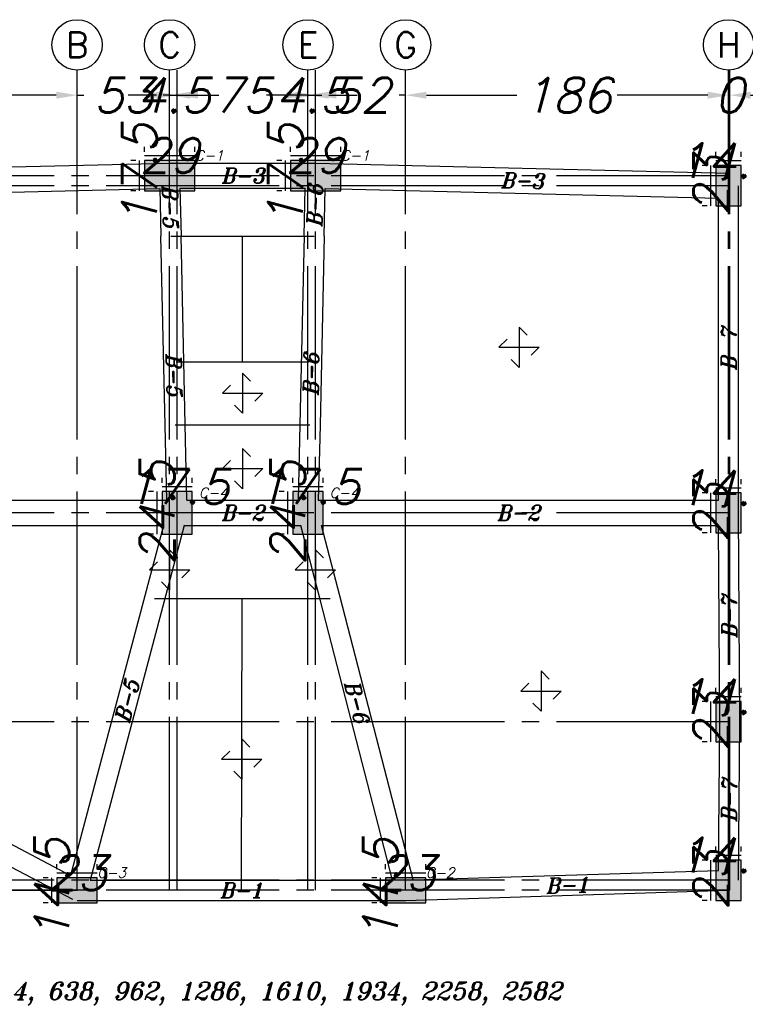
# Model space of a CAD drawing. Header units: inches. Extents: x 826 to 1034, y 702 to 834.
# Tile 43 of 93: x 900.85 to 905.04, y 793.56 to 799.24. Entities that reach past the tile are written whole.
import ezdxf
from ezdxf.enums import TextEntityAlignment as Align

# ---------------------------------------------------------------- set-up
doc = ezdxf.new("R2010")
doc.units = ezdxf.units.IN
doc.header["$MEASUREMENT"] = 0
doc.linetypes.add('SAZE_Axis1', pattern=[1.2, 1, -0.1, 0, -0.1])
doc.layers.add('SAZE_DRAWINGS', color=7, linetype='Continuous')
doc.styles.add('SAZE_STYLE', font='romansp.shx', dxfattribs={"oblique": 15})
doc.styles.add('SAZE_STYLE1', font='romant.shx', dxfattribs={"oblique": 15})
doc.dimstyles.new('SAZE_DIM_STYLE', dxfattribs={"dimtxt": 0.2, "dimasz": 0.2, "dimexe": 0.1, "dimexo": 0.05, "dimgap": 0.05, "dimtad": 0, "dimzin": 0, "dimdsep": 46, "dimtxsty": 'SAZE_STYLE', "dimcen": 0.09, "dimclrd": 2, "dimclre": 2, "dimclrt": 3, "dimadec": 0, "dimazin": 0, "dimtfac": 1, "dimtdec": 4, "dimtix": 1, "dimtmove": 1, "dimatfit": 3, "dimfxl": 1, "dimtolj": 1, "dimtzin": 0, "dimarcsym": 0})

# ---------------------------------------------------------------- blocks, each defined once
blk = doc.blocks.new('*D4535')
at = {"layer": 'Defpoints', "color": 0, "transparency": 16777216}
for p in [(899.3359, 798.9539), (901.1853, 798.9539), (901.1853, 798.8087)]:
    blk.add_point(p, dxfattribs=at)
at = {"layer": 'SAZE_DRAWINGS', "color": 2, "lineweight": -2, "transparency": 16777216}
for p, q in [((899.4559, 798.8087), (899.9721, 798.8087)), ((901.0653, 798.8087), (900.549, 798.8087))]:
    blk.add_line(p, q, dxfattribs=at)
at = {"layer": 'SAZE_DRAWINGS', "color": 2, "transparency": 16777216}
for points in [[(899.4559, 798.8287), (899.4559, 798.7887), (899.3359, 798.8087)], [(901.0653, 798.8287), (901.0653, 798.7887), (901.1853, 798.8087)]]:
    blk.add_solid(points, dxfattribs=at)
at = {"layer": 'SAZE_DRAWINGS', "color": 3, "transparency": 16777216, "insert": (900.2606, 798.8087), "char_height": 0.2, "attachment_point": 5, "style": 'SAZE_STYLE'}
blk.add_mtext('\\A1;185', dxfattribs=at)
blk = doc.blocks.new('*D4536')
at = {"layer": 'Defpoints', "color": 0, "transparency": 16777216}
for p in [(901.1853, 798.9539), (901.7194, 798.9539), (901.7194, 798.8087)]:
    blk.add_point(p, dxfattribs=at)
at = {"layer": 'SAZE_DRAWINGS', "color": 2, "lineweight": -2, "transparency": 16777216}
for p, q in [((901.0653, 798.8087), (900.9453, 798.8087)), ((901.1853, 798.8087), (901.2235, 798.8087)), ((901.7194, 798.8087), (901.6812, 798.8087)), ((901.8394, 798.8087), (901.9594, 798.8087))]:
    blk.add_line(p, q, dxfattribs=at)
at = {"layer": 'SAZE_DRAWINGS', "color": 2, "transparency": 16777216}
for points in [[(901.0653, 798.8287), (901.0653, 798.7887), (901.1853, 798.8087)], [(901.8394, 798.8287), (901.8394, 798.7887), (901.7194, 798.8087)]]:
    blk.add_solid(points, dxfattribs=at)
at = {"layer": 'SAZE_DRAWINGS', "color": 3, "transparency": 16777216, "insert": (901.4524, 798.8087), "char_height": 0.2, "attachment_point": 5, "style": 'SAZE_STYLE'}
blk.add_mtext('\\A1;53', dxfattribs=at)
blk = doc.blocks.new('*D4537')
at = {"layer": 'Defpoints', "color": 0, "transparency": 16777216}
for p in [(901.7194, 798.9539), (901.763, 798.9539), (901.763, 798.8087)]:
    blk.add_point(p, dxfattribs=at)
at = {"layer": 'SAZE_DRAWINGS', "color": 2, "lineweight": -2, "transparency": 16777216}
for p, q in [((901.5994, 798.8087), (901.4794, 798.8087)), ((901.7194, 798.8087), (901.763, 798.8087)), ((901.883, 798.8087), (902.003, 798.8087))]:
    blk.add_line(p, q, dxfattribs=at)
at = {"layer": 'SAZE_DRAWINGS', "color": 2, "transparency": 16777216}
for points in [[(901.5994, 798.8287), (901.5994, 798.7887), (901.7194, 798.8087)], [(901.883, 798.8287), (901.883, 798.7887), (901.763, 798.8087)]]:
    blk.add_solid(points, dxfattribs=at)
at = {"layer": 'SAZE_DRAWINGS', "color": 3, "transparency": 16777216, "insert": (901.7412, 798.8087), "char_height": 0.2, "attachment_point": 5, "style": 'SAZE_STYLE'}
blk.add_mtext('\\A1;4.5', dxfattribs=at)
blk = doc.blocks.new('*D4538')
at = {"layer": 'Defpoints', "color": 0, "transparency": 16777216}
for p in [(901.763, 798.9539), (902.5178, 798.9539), (902.5178, 798.8087)]:
    blk.add_point(p, dxfattribs=at)
at = {"layer": 'SAZE_DRAWINGS', "color": 2, "lineweight": -2, "transparency": 16777216}
for p, q in [((901.643, 798.8087), (901.523, 798.8087)), ((901.763, 798.8087), (901.9303, 798.8087)), ((902.5178, 798.8087), (902.3505, 798.8087)), ((902.6378, 798.8087), (902.7578, 798.8087))]:
    blk.add_line(p, q, dxfattribs=at)
at = {"layer": 'SAZE_DRAWINGS', "color": 2, "transparency": 16777216}
for points in [[(901.643, 798.8287), (901.643, 798.7887), (901.763, 798.8087)], [(902.6378, 798.8287), (902.6378, 798.7887), (902.5178, 798.8087)]]:
    blk.add_solid(points, dxfattribs=at)
at = {"layer": 'SAZE_DRAWINGS', "color": 3, "transparency": 16777216, "insert": (902.1404, 798.8087), "char_height": 0.2, "attachment_point": 5, "style": 'SAZE_STYLE'}
blk.add_mtext('\\A1;75', dxfattribs=at)
blk = doc.blocks.new('*D4539')
at = {"layer": 'Defpoints', "color": 0, "transparency": 16777216}
for p in [(902.5178, 798.9539), (902.5614, 798.9539), (902.5614, 798.8087)]:
    blk.add_point(p, dxfattribs=at)
at = {"layer": 'SAZE_DRAWINGS', "color": 2, "lineweight": -2, "transparency": 16777216}
for p, q in [((902.3978, 798.8087), (902.2778, 798.8087)), ((902.5178, 798.8087), (902.5614, 798.8087)), ((902.6814, 798.8087), (902.8014, 798.8087))]:
    blk.add_line(p, q, dxfattribs=at)
at = {"layer": 'SAZE_DRAWINGS', "color": 2, "transparency": 16777216}
for points in [[(902.3978, 798.8287), (902.3978, 798.7887), (902.5178, 798.8087)], [(902.6814, 798.8287), (902.6814, 798.7887), (902.5614, 798.8087)]]:
    blk.add_solid(points, dxfattribs=at)
at = {"layer": 'SAZE_DRAWINGS', "color": 3, "transparency": 16777216, "insert": (902.5396, 798.8087), "char_height": 0.2, "attachment_point": 5, "style": 'SAZE_STYLE'}
blk.add_mtext('\\A1;4.5', dxfattribs=at)
blk = doc.blocks.new('*D4540')
at = {"layer": 'Defpoints', "color": 0, "transparency": 16777216}
for p in [(902.5614, 798.9539), (903.0811, 798.9539), (903.0811, 798.8087)]:
    blk.add_point(p, dxfattribs=at)
at = {"layer": 'SAZE_DRAWINGS', "color": 2, "lineweight": -2, "transparency": 16777216}
for p, q in [((902.4414, 798.8087), (902.3214, 798.8087)), ((902.5614, 798.8087), (902.5975, 798.8087)), ((903.0811, 798.8087), (903.0449, 798.8087)), ((903.2011, 798.8087), (903.3211, 798.8087))]:
    blk.add_line(p, q, dxfattribs=at)
at = {"layer": 'SAZE_DRAWINGS', "color": 2, "transparency": 16777216}
for points in [[(902.4414, 798.8287), (902.4414, 798.7887), (902.5614, 798.8087)], [(903.2011, 798.8287), (903.2011, 798.7887), (903.0811, 798.8087)]]:
    blk.add_solid(points, dxfattribs=at)
at = {"layer": 'SAZE_DRAWINGS', "color": 3, "transparency": 16777216, "insert": (902.8212, 798.8087), "char_height": 0.2, "attachment_point": 5, "style": 'SAZE_STYLE'}
blk.add_mtext('\\A1;52', dxfattribs=at)
blk = doc.blocks.new('*D4541')
at = {"layer": 'Defpoints', "color": 0, "transparency": 16777216}
for p in [(903.0811, 798.9539), (904.9449, 798.9539), (904.9449, 798.8087)]:
    blk.add_point(p, dxfattribs=at)
at = {"layer": 'SAZE_DRAWINGS', "color": 2, "lineweight": -2, "transparency": 16777216}
for p, q in [((903.2011, 798.8087), (903.7236, 798.8087)), ((904.8249, 798.8087), (904.3024, 798.8087))]:
    blk.add_line(p, q, dxfattribs=at)
at = {"layer": 'SAZE_DRAWINGS', "color": 2, "transparency": 16777216}
for points in [[(903.2011, 798.8287), (903.2011, 798.7887), (903.0811, 798.8087)], [(904.8249, 798.8287), (904.8249, 798.7887), (904.9449, 798.8087)]]:
    blk.add_solid(points, dxfattribs=at)
at = {"layer": 'SAZE_DRAWINGS', "color": 3, "transparency": 16777216, "insert": (904.013, 798.8087), "char_height": 0.2, "attachment_point": 5, "style": 'SAZE_STYLE'}
blk.add_mtext('\\A1;186', dxfattribs=at)
blk = doc.blocks.new('*D4542')
at = {"layer": 'Defpoints', "color": 0, "transparency": 16777216}
for p in [(904.9449, 798.9539), (904.9522, 798.9539), (904.9522, 798.8087)]:
    blk.add_point(p, dxfattribs=at)
at = {"layer": 'SAZE_DRAWINGS', "color": 2, "lineweight": -2, "transparency": 16777216}
for p, q in [((904.8249, 798.8087), (904.7049, 798.8087)), ((904.9449, 798.8087), (904.9522, 798.8087)), ((905.0722, 798.8087), (905.1922, 798.8087))]:
    blk.add_line(p, q, dxfattribs=at)
at = {"layer": 'SAZE_DRAWINGS', "color": 2, "transparency": 16777216}
for points in [[(904.8249, 798.8287), (904.8249, 798.7887), (904.9449, 798.8087)], [(905.0722, 798.8287), (905.0722, 798.7887), (904.9522, 798.8087)]]:
    blk.add_solid(points, dxfattribs=at)
at = {"layer": 'SAZE_DRAWINGS', "color": 3, "transparency": 16777216, "insert": (904.9485, 798.8087), "char_height": 0.2, "attachment_point": 5, "style": 'SAZE_STYLE'}
blk.add_mtext('\\A1;0', dxfattribs=at)
blk = doc.blocks.new('SAZE-REC-COL')
at = {"layer": 'SAZE_DRAWINGS'}
h = blk.add_hatch(color=0, dxfattribs=at)
h.dxf.hatch_style = 1
h.paths.add_polyline_path([(-0.5, -0.5), (0.5, -0.5), (0.5, 0.5), (-0.5, 0.5)])
at = {"layer": 'SAZE_DRAWINGS', "color": 0}
blk.add_lwpolyline([(-0.5, -0.5), (0.5, -0.5), (0.5, 0.5), (-0.5, 0.5)], close=True, dxfattribs=at)
blk = doc.blocks.new('*D4548')
at = {"layer": 'Defpoints', "color": 0, "transparency": 16777216}
for p in [(904.8433, 794.3959), (904.8723, 794.3959), (904.8723, 794.1636)]:
    blk.add_point(p, dxfattribs=at)
at = {"layer": 'SAZE_DRAWINGS', "color": 2, "lineweight": -2, "transparency": 16777216}
for p, q in [((904.8223, 794.3959), (904.7933, 794.3959)), ((904.8433, 794.1636), (904.8433, 794.3959)), ((904.8223, 794.1636), (904.7933, 794.1636))]:
    blk.add_line(p, q, dxfattribs=at)
at = {"layer": 'SAZE_DRAWINGS', "color": 3, "transparency": 16777216, "insert": (904.8433, 794.2797), "char_height": 0.2, "attachment_point": 5, "rotation": 90, "style": 'SAZE_STYLE'}
blk.add_mtext('\\A1;23', dxfattribs=at)
blk = doc.blocks.new('*D4549')
at = {"layer": 'Defpoints', "color": 0, "transparency": 16777216}
for p in [(904.8723, 794.3959), (905.0175, 794.4249), (905.0175, 794.3959)]:
    blk.add_point(p, dxfattribs=at)
at = {"layer": 'SAZE_DRAWINGS', "color": 2, "lineweight": -2, "transparency": 16777216}
for p, q in [((904.8723, 794.4459), (904.8723, 794.4749)), ((905.0175, 794.4459), (905.0175, 794.4749)), ((904.8723, 794.4249), (905.0175, 794.4249))]:
    blk.add_line(p, q, dxfattribs=at)
at = {"layer": 'SAZE_DRAWINGS', "color": 3, "transparency": 16777216, "insert": (904.9449, 794.4249), "char_height": 0.2, "attachment_point": 5, "style": 'SAZE_STYLE'}
blk.add_mtext('\\A1;14.5', dxfattribs=at)
blk = doc.blocks.new('*D4550')
at = {"layer": 'Defpoints', "color": 0, "transparency": 16777216}
for p in [(904.8433, 795.3104), (904.8723, 795.3104), (904.8723, 795.0781)]:
    blk.add_point(p, dxfattribs=at)
at = {"layer": 'SAZE_DRAWINGS', "color": 2, "lineweight": -2, "transparency": 16777216}
for p, q in [((904.8223, 795.3104), (904.7933, 795.3104)), ((904.8433, 795.0781), (904.8433, 795.3104)), ((904.8223, 795.0781), (904.7933, 795.0781))]:
    blk.add_line(p, q, dxfattribs=at)
at = {"layer": 'SAZE_DRAWINGS', "color": 3, "transparency": 16777216, "insert": (904.8433, 795.1943), "char_height": 0.2, "attachment_point": 5, "rotation": 90, "style": 'SAZE_STYLE'}
blk.add_mtext('\\A1;23', dxfattribs=at)
blk = doc.blocks.new('*D4551')
at = {"layer": 'Defpoints', "color": 0, "transparency": 16777216}
for p in [(904.8723, 795.3104), (905.0175, 795.3394), (905.0175, 795.3104)]:
    blk.add_point(p, dxfattribs=at)
at = {"layer": 'SAZE_DRAWINGS', "color": 2, "lineweight": -2, "transparency": 16777216}
for p, q in [((904.8723, 795.3604), (904.8723, 795.3894)), ((905.0175, 795.3604), (905.0175, 795.3894)), ((904.8723, 795.3394), (905.0175, 795.3394))]:
    blk.add_line(p, q, dxfattribs=at)
at = {"layer": 'SAZE_DRAWINGS', "color": 3, "transparency": 16777216, "insert": (904.9449, 795.3394), "char_height": 0.2, "attachment_point": 5, "style": 'SAZE_STYLE'}
blk.add_mtext('\\A1;14.5', dxfattribs=at)
blk = doc.blocks.new('*D4552')
at = {"layer": 'Defpoints', "color": 0, "transparency": 16777216}
for p in [(904.8433, 798.4023), (904.8723, 798.4023), (904.8723, 798.17)]:
    blk.add_point(p, dxfattribs=at)
at = {"layer": 'SAZE_DRAWINGS', "color": 2, "lineweight": -2, "transparency": 16777216}
for p, q in [((904.8223, 798.4023), (904.7933, 798.4023)), ((904.8433, 798.17), (904.8433, 798.4023)), ((904.8223, 798.17), (904.7933, 798.17))]:
    blk.add_line(p, q, dxfattribs=at)
at = {"layer": 'SAZE_DRAWINGS', "color": 3, "transparency": 16777216, "insert": (904.8433, 798.2862), "char_height": 0.2, "attachment_point": 5, "rotation": 90, "style": 'SAZE_STYLE'}
blk.add_mtext('\\A1;23', dxfattribs=at)
blk = doc.blocks.new('*D4553')
at = {"layer": 'Defpoints', "color": 0, "transparency": 16777216}
for p in [(905.0175, 798.4313), (904.8723, 798.4023), (905.0175, 798.4023)]:
    blk.add_point(p, dxfattribs=at)
at = {"layer": 'SAZE_DRAWINGS', "color": 2, "lineweight": -2, "transparency": 16777216}
for p, q in [((904.8723, 798.4523), (904.8723, 798.4813)), ((904.8723, 798.4313), (905.0175, 798.4313)), ((905.0175, 798.4523), (905.0175, 798.4813))]:
    blk.add_line(p, q, dxfattribs=at)
at = {"layer": 'SAZE_DRAWINGS', "color": 3, "transparency": 16777216, "insert": (904.9449, 798.4313), "char_height": 0.2, "attachment_point": 5, "style": 'SAZE_STYLE'}
blk.add_mtext('\\A1;14.5', dxfattribs=at)
blk = doc.blocks.new('*D4554')
at = {"layer": 'Defpoints', "color": 0, "transparency": 16777216}
for p in [(902.4162, 798.4313), (902.7065, 798.4604), (902.7065, 798.4313)]:
    blk.add_point(p, dxfattribs=at)
at = {"layer": 'SAZE_DRAWINGS', "color": 2, "lineweight": -2, "transparency": 16777216}
for p, q in [((902.4162, 798.4813), (902.4162, 798.5104)), ((902.7065, 798.4813), (902.7065, 798.5104)), ((902.4162, 798.4604), (902.7065, 798.4604))]:
    blk.add_line(p, q, dxfattribs=at)
at = {"layer": 'SAZE_DRAWINGS', "color": 3, "transparency": 16777216, "insert": (902.5614, 798.4604), "char_height": 0.2, "attachment_point": 5, "style": 'SAZE_STYLE'}
blk.add_mtext('\\A1;29', dxfattribs=at)
blk = doc.blocks.new('*D4555')
at = {"layer": 'Defpoints', "color": 0, "transparency": 16777216}
for p in [(902.3872, 798.4313), (902.4162, 798.4313), (902.4162, 798.2571)]:
    blk.add_point(p, dxfattribs=at)
at = {"layer": 'SAZE_DRAWINGS', "color": 2, "lineweight": -2, "transparency": 16777216}
for p, q in [((902.3662, 798.4313), (902.3372, 798.4313)), ((902.3872, 798.2571), (902.3872, 798.4313)), ((902.3662, 798.2571), (902.3372, 798.2571))]:
    blk.add_line(p, q, dxfattribs=at)
at = {"layer": 'SAZE_DRAWINGS', "color": 3, "transparency": 16777216, "insert": (902.3872, 798.3442), "char_height": 0.2, "attachment_point": 5, "rotation": 90, "style": 'SAZE_STYLE'}
blk.add_mtext('\\A1;17.5', dxfattribs=at)
blk = doc.blocks.new('*D4556')
at = {"layer": 'Defpoints', "color": 0, "transparency": 16777216}
for p in [(901.5743, 798.4313), (901.8646, 798.4604), (901.8646, 798.4313)]:
    blk.add_point(p, dxfattribs=at)
at = {"layer": 'SAZE_DRAWINGS', "color": 2, "lineweight": -2, "transparency": 16777216}
for p, q in [((901.5743, 798.4813), (901.5743, 798.5104)), ((901.8646, 798.4813), (901.8646, 798.5104)), ((901.5743, 798.4604), (901.8646, 798.4604))]:
    blk.add_line(p, q, dxfattribs=at)
at = {"layer": 'SAZE_DRAWINGS', "color": 3, "transparency": 16777216, "insert": (901.7194, 798.4604), "char_height": 0.2, "attachment_point": 5, "style": 'SAZE_STYLE'}
blk.add_mtext('\\A1;29', dxfattribs=at)
blk = doc.blocks.new('*D4557')
at = {"layer": 'Defpoints', "color": 0, "transparency": 16777216}
for p in [(901.5453, 798.4313), (901.5743, 798.4313), (901.5743, 798.2571)]:
    blk.add_point(p, dxfattribs=at)
at = {"layer": 'SAZE_DRAWINGS', "color": 2, "lineweight": -2, "transparency": 16777216}
for p, q in [((901.5243, 798.4313), (901.4953, 798.4313)), ((901.5453, 798.2571), (901.5453, 798.4313)), ((901.5243, 798.2571), (901.4953, 798.2571))]:
    blk.add_line(p, q, dxfattribs=at)
at = {"layer": 'SAZE_DRAWINGS', "color": 3, "transparency": 16777216, "insert": (901.5453, 798.3442), "char_height": 0.2, "attachment_point": 5, "rotation": 90, "style": 'SAZE_STYLE'}
blk.add_mtext('\\A1;17.5', dxfattribs=at)
blk = doc.blocks.new('*D4562')
at = {"layer": 'Defpoints', "color": 0, "transparency": 16777216}
for p in [(904.8433, 796.5152), (904.8723, 796.5152), (904.8723, 796.283)]:
    blk.add_point(p, dxfattribs=at)
at = {"layer": 'SAZE_DRAWINGS', "color": 2, "lineweight": -2, "transparency": 16777216}
for p, q in [((904.8223, 796.5152), (904.7933, 796.5152)), ((904.8433, 796.283), (904.8433, 796.5152)), ((904.8223, 796.283), (904.7933, 796.283))]:
    blk.add_line(p, q, dxfattribs=at)
at = {"layer": 'SAZE_DRAWINGS', "color": 3, "transparency": 16777216, "insert": (904.8433, 796.3991), "char_height": 0.2, "attachment_point": 5, "rotation": 90, "style": 'SAZE_STYLE'}
blk.add_mtext('\\A1;23', dxfattribs=at)
blk = doc.blocks.new('*D4563')
at = {"layer": 'Defpoints', "color": 0, "transparency": 16777216}
for p in [(904.8723, 796.5152), (905.0175, 796.5442), (905.0175, 796.5152)]:
    blk.add_point(p, dxfattribs=at)
at = {"layer": 'SAZE_DRAWINGS', "color": 2, "lineweight": -2, "transparency": 16777216}
for p, q in [((904.8723, 796.5652), (904.8723, 796.5942)), ((905.0175, 796.5652), (905.0175, 796.5942)), ((904.8723, 796.5442), (905.0175, 796.5442))]:
    blk.add_line(p, q, dxfattribs=at)
at = {"layer": 'SAZE_DRAWINGS', "color": 3, "transparency": 16777216, "insert": (904.9449, 796.5442), "char_height": 0.2, "attachment_point": 5, "style": 'SAZE_STYLE'}
blk.add_mtext('\\A1;14.5', dxfattribs=at)
blk = doc.blocks.new('*D4564')
at = {"layer": 'Defpoints', "color": 0, "transparency": 16777216}
for p in [(902.9649, 794.2943), (903.1972, 794.3233), (903.1972, 794.2943)]:
    blk.add_point(p, dxfattribs=at)
at = {"layer": 'SAZE_DRAWINGS', "color": 2, "lineweight": -2, "transparency": 16777216}
for p, q in [((902.9649, 794.3443), (902.9649, 794.3733)), ((903.1972, 794.3443), (903.1972, 794.3733)), ((902.9649, 794.3233), (903.1972, 794.3233))]:
    blk.add_line(p, q, dxfattribs=at)
at = {"layer": 'SAZE_DRAWINGS', "color": 3, "transparency": 16777216, "insert": (903.0811, 794.3233), "char_height": 0.2, "attachment_point": 5, "style": 'SAZE_STYLE'}
blk.add_mtext('\\A1;23', dxfattribs=at)
blk = doc.blocks.new('*D4565')
at = {"layer": 'Defpoints', "color": 0, "transparency": 16777216}
for p in [(902.9359, 794.2943), (902.9649, 794.2943), (902.9649, 794.1491)]:
    blk.add_point(p, dxfattribs=at)
at = {"layer": 'SAZE_DRAWINGS', "color": 2, "lineweight": -2, "transparency": 16777216}
for p, q in [((902.9149, 794.2943), (902.8859, 794.2943)), ((902.9359, 794.1491), (902.9359, 794.2943)), ((902.9149, 794.1491), (902.8859, 794.1491))]:
    blk.add_line(p, q, dxfattribs=at)
at = {"layer": 'SAZE_DRAWINGS', "color": 3, "transparency": 16777216, "insert": (902.9359, 794.2217), "char_height": 0.2, "attachment_point": 5, "rotation": 90, "style": 'SAZE_STYLE'}
blk.add_mtext('\\A1;14.5', dxfattribs=at)
blk = doc.blocks.new('*D4566')
at = {"layer": 'Defpoints', "color": 0, "transparency": 16777216}
for p in [(901.0691, 794.2943), (901.3014, 794.3233), (901.3014, 794.2943)]:
    blk.add_point(p, dxfattribs=at)
at = {"layer": 'SAZE_DRAWINGS', "color": 2, "lineweight": -2, "transparency": 16777216}
for p, q in [((901.0691, 794.3443), (901.0691, 794.3733)), ((901.3014, 794.3443), (901.3014, 794.3733)), ((901.0691, 794.3233), (901.3014, 794.3233))]:
    blk.add_line(p, q, dxfattribs=at)
at = {"layer": 'SAZE_DRAWINGS', "color": 3, "transparency": 16777216, "insert": (901.1853, 794.3233), "char_height": 0.2, "attachment_point": 5, "style": 'SAZE_STYLE'}
blk.add_mtext('\\A1;23', dxfattribs=at)
blk = doc.blocks.new('*D4567')
at = {"layer": 'Defpoints', "color": 0, "transparency": 16777216}
for p in [(901.0401, 794.2943), (901.0691, 794.2943), (901.0691, 794.1491)]:
    blk.add_point(p, dxfattribs=at)
at = {"layer": 'SAZE_DRAWINGS', "color": 2, "lineweight": -2, "transparency": 16777216}
for p, q in [((901.0191, 794.2943), (900.9901, 794.2943)), ((901.0401, 794.1491), (901.0401, 794.2943)), ((901.0191, 794.1491), (900.9901, 794.1491))]:
    blk.add_line(p, q, dxfattribs=at)
at = {"layer": 'SAZE_DRAWINGS', "color": 3, "transparency": 16777216, "insert": (901.0401, 794.2217), "char_height": 0.2, "attachment_point": 5, "rotation": 90, "style": 'SAZE_STYLE'}
blk.add_mtext('\\A1;14.5', dxfattribs=at)
blk = doc.blocks.new('*D4570')
at = {"layer": 'Defpoints', "color": 0, "transparency": 16777216}
for p in [(902.4017, 796.5225), (902.4307, 796.5225), (902.4307, 796.2757)]:
    blk.add_point(p, dxfattribs=at)
at = {"layer": 'SAZE_DRAWINGS', "color": 2, "lineweight": -2, "transparency": 16777216}
for p, q in [((902.3807, 796.5225), (902.3517, 796.5225)), ((902.4017, 796.2757), (902.4017, 796.5225)), ((902.3807, 796.2757), (902.3517, 796.2757))]:
    blk.add_line(p, q, dxfattribs=at)
at = {"layer": 'SAZE_DRAWINGS', "color": 3, "transparency": 16777216, "insert": (902.4017, 796.3991), "char_height": 0.2, "attachment_point": 5, "rotation": 90, "style": 'SAZE_STYLE'}
blk.add_mtext('\\A1;24.5', dxfattribs=at)
blk = doc.blocks.new('*D4571')
at = {"layer": 'Defpoints', "color": 0, "transparency": 16777216}
for p in [(902.4307, 796.5225), (902.6049, 796.5515), (902.6049, 796.5225)]:
    blk.add_point(p, dxfattribs=at)
at = {"layer": 'SAZE_DRAWINGS', "color": 2, "lineweight": -2, "transparency": 16777216}
for p, q in [((902.4307, 796.5725), (902.4307, 796.6015)), ((902.6049, 796.5725), (902.6049, 796.6015)), ((902.4307, 796.5515), (902.6049, 796.5515))]:
    blk.add_line(p, q, dxfattribs=at)
at = {"layer": 'SAZE_DRAWINGS', "color": 3, "transparency": 16777216, "insert": (902.5178, 796.5515), "char_height": 0.2, "attachment_point": 5, "style": 'SAZE_STYLE'}
blk.add_mtext('\\A1;17.5', dxfattribs=at)
blk = doc.blocks.new('*D4572')
at = {"layer": 'Defpoints', "color": 0, "transparency": 16777216}
for p in [(901.6469, 796.5225), (901.6759, 796.5225), (901.6759, 796.2757)]:
    blk.add_point(p, dxfattribs=at)
at = {"layer": 'SAZE_DRAWINGS', "color": 2, "lineweight": -2, "transparency": 16777216}
for p, q in [((901.6259, 796.5225), (901.5969, 796.5225)), ((901.6469, 796.2757), (901.6469, 796.5225)), ((901.6259, 796.2757), (901.5969, 796.2757))]:
    blk.add_line(p, q, dxfattribs=at)
at = {"layer": 'SAZE_DRAWINGS', "color": 3, "transparency": 16777216, "insert": (901.6469, 796.3991), "char_height": 0.2, "attachment_point": 5, "rotation": 90, "style": 'SAZE_STYLE'}
blk.add_mtext('\\A1;24.5', dxfattribs=at)
blk = doc.blocks.new('*D4573')
at = {"layer": 'Defpoints', "color": 0, "transparency": 16777216}
for p in [(901.6759, 796.5225), (901.8501, 796.5515), (901.8501, 796.5225)]:
    blk.add_point(p, dxfattribs=at)
at = {"layer": 'SAZE_DRAWINGS', "color": 2, "lineweight": -2, "transparency": 16777216}
for p, q in [((901.6759, 796.5725), (901.6759, 796.6015)), ((901.8501, 796.5725), (901.8501, 796.6015)), ((901.6759, 796.5515), (901.8501, 796.5515))]:
    blk.add_line(p, q, dxfattribs=at)
at = {"layer": 'SAZE_DRAWINGS', "color": 3, "transparency": 16777216, "insert": (901.763, 796.5515), "char_height": 0.2, "attachment_point": 5, "style": 'SAZE_STYLE'}
blk.add_mtext('\\A1;17.5', dxfattribs=at)

msp = doc.modelspace()

# ---------------------------------------------------------------- linework, layer by layer
at = {"layer": 'SAZE_DRAWINGS', "color": 8, "linetype": 'SAZE_Axis1'}
for p, q in [((901.1853, 794.2217), (901.1853, 798.9539)), ((901.7194, 794.2217), (901.7194, 798.9539)), ((901.763, 794.2217), (901.763, 798.9539)), ((902.5178, 794.2217), (902.5178, 798.9539)), ((902.5614, 794.2217), (902.5614, 798.9539)), ((903.0811, 794.2217), (903.0811, 798.9539)), ((904.9449, 794.2217), (904.9449, 798.9539)), ((904.9522, 794.2217), (904.9522, 798.9539)), ((904.9522, 798.3442), (898.7262, 798.3442)), ((904.9522, 798.2862), (898.7262, 798.2862)), ((904.9522, 796.3991), (898.7262, 796.3991)), ((904.9522, 795.1943), (898.7262, 795.1943)), ((904.9522, 794.2797), (898.7262, 794.2797)), ((904.9522, 794.2217), (898.7262, 794.2217))]:
    msp.add_line(p, q, dxfattribs=at)
at = {"layer": 'SAZE_DRAWINGS', "color": 3}
for p, q in [((899.3341, 798.3587), (901.7177, 798.4168)), ((901.7194, 798.4168), (902.5614, 798.4168)), ((902.5631, 798.4168), (904.9467, 798.3587)), ((899.394, 798.215), (901.663, 798.2703)), ((901.663, 798.2703), (901.6692, 797.9945)), ((901.7791, 798.2717), (901.7853, 797.9971)), ((901.7791, 798.2717), (902.5017, 798.2717)), ((902.4955, 797.9971), (902.5017, 798.2717)), ((902.6116, 797.9945), (902.6178, 798.2703)), ((902.6178, 798.2703), (904.8868, 798.215)), ((905.003, 796.3993), (905.003, 798.2862)), ((904.8868, 796.4717), (904.8868, 798.215)), ((901.6936, 796.9058), (901.6692, 797.9945)), ((901.7272, 797.9958), (902.1404, 797.9958)), ((901.8097, 796.9084), (901.7853, 797.9971)), ((902.1404, 797.27), (902.1404, 797.9958)), ((902.1404, 797.9958), (902.5536, 797.9958)), ((902.4955, 797.9971), (902.4712, 796.9084)), ((902.6116, 797.9945), (902.5873, 796.9058)), ((901.758, 797.2704), (902.1404, 797.2704)), ((902.1404, 797.2704), (902.5228, 797.2704)), ((901.7033, 796.4717), (901.6936, 796.9058)), ((901.7516, 796.9071), (902.5292, 796.9071)), ((901.8194, 796.4717), (901.8097, 796.9084)), ((902.4712, 796.9084), (902.4614, 796.4717)), ((902.5873, 796.9058), (902.5775, 796.4717)), ((899.394, 796.4717), (901.7033, 796.4717)), ((901.8194, 796.4717), (902.4614, 796.4717)), ((902.5775, 796.4717), (904.8868, 796.4717)), ((901.763, 795.9055), (901.763, 796.3991)), ((902.5178, 795.9055), (902.5178, 796.3991)), ((905.0102, 795.1946), (905.003, 796.3993)), ((899.394, 796.3265), (901.6837, 796.3265)), ((901.6837, 796.3265), (901.5759, 795.9204)), ((901.8038, 796.3265), (901.6882, 795.8906)), ((901.8038, 796.3265), (902.4766, 796.3265)), ((902.5893, 795.891), (902.4766, 796.3265)), ((902.7017, 795.9201), (902.5966, 796.3265)), ((902.5966, 796.3265), (904.8873, 796.3265)), ((904.8941, 795.1943), (904.8873, 796.3265)), ((901.5759, 795.9204), (901.1478, 794.307)), ((901.6882, 795.8906), (901.2607, 794.2797)), ((901.632, 795.9055), (901.763, 795.9055)), ((901.763, 795.9055), (902.1388, 795.9055)), ((902.1332, 794.2217), (902.1388, 795.9055)), ((902.1388, 795.9055), (902.5178, 795.9055)), ((902.5178, 795.9055), (902.6455, 795.9055)), ((903.0061, 794.2797), (902.5893, 795.891)), ((903.1256, 794.2812), (902.7017, 795.9201)), ((899.394, 795.2293), (901.1478, 794.307)), ((904.8873, 794.336), (904.8941, 795.1943)), ((905.003, 794.2793), (905.0102, 795.1938)), ((899.3089, 795.1429), (901.1582, 794.1703)), ((903.1256, 794.2812), (904.8873, 794.336)), ((901.2607, 794.2797), (902.1332, 794.2797)), ((902.1332, 794.2797), (903.0061, 794.2797)), ((899.8527, 794.2217), (901.1853, 794.2217)), ((903.0829, 794.1636), (904.9467, 794.2217)), ((901.1853, 794.1636), (902.1332, 794.1636)), ((902.1332, 794.1636), (903.0811, 794.1636))]:
    msp.add_line(p, q, dxfattribs=at)
at = {"layer": 'SAZE_DRAWINGS', "color": 8}
for points in [[(903.7825, 797.424), (903.7361, 797.4705), (903.7361, 797.2382), (903.6896, 797.2847)], [(903.6664, 797.4008), (903.62, 797.3544), (903.8522, 797.3544), (903.8058, 797.3079)], [(902.1869, 797.1592), (902.1404, 797.2057), (902.1404, 796.9734), (902.094, 797.0199)], [(902.0707, 797.136), (902.0243, 797.0896), (902.2565, 797.0896), (902.2101, 797.0431)], [(902.1869, 796.724), (902.1404, 796.7705), (902.1404, 796.5382), (902.094, 796.5847)], [(902.0707, 796.7008), (902.0243, 796.6544), (902.2565, 796.6544), (902.2101, 796.6079)], [(901.7658, 796.1397), (901.7193, 796.1862), (901.7193, 795.9539), (901.6729, 796.0004)], [(902.6068, 796.1397), (902.5604, 796.1862), (902.5604, 795.9539), (902.5139, 796.0004)], [(901.6497, 796.1165), (901.6032, 796.0701), (901.8355, 796.0701), (901.789, 796.0236)], [(902.4907, 796.1165), (902.4443, 796.0701), (902.6765, 796.0701), (902.6301, 796.0236)], [(903.9089, 795.4406), (903.8625, 795.4871), (903.8625, 795.2548), (903.816, 795.3013)], [(903.7928, 795.4174), (903.7463, 795.371), (903.9786, 795.371), (903.9321, 795.3245)], [(902.1821, 795.0482), (902.1357, 795.0946), (902.1357, 794.8624), (902.0892, 794.9088)], [(902.066, 795.0249), (902.0195, 794.9785), (902.2518, 794.9785), (902.2054, 794.932)]]:
    msp.add_lwpolyline(points, dxfattribs=at)
at = {"layer": 'SAZE_DRAWINGS', "color": 2}
for centre in [(901.1853, 799.0991), (901.7194, 799.0991), (902.5178, 799.0991), (903.0811, 799.0991), (904.9449, 799.0991)]:
    msp.add_circle(centre, 0.1452, dxfattribs=at)

# ---------------------------------------------------------------- block references
at = {"layer": 'SAZE_DRAWINGS', "color": 8}
for p, xscale, yscale, zscale in [((901.7194, 798.3442), 0.2903207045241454, 0.1741924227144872, 0.2903207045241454), ((902.5614, 798.3442), 0.2903207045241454, 0.1741924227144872, 0.2903207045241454), ((901.1853, 794.2217), 0.2322565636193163, 0.1451603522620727, 0.2322565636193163), ((903.0811, 794.2217), 0.2322565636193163, 0.1451603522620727, 0.2322565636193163)]:
    msp.add_blockref('SAZE-REC-COL', p, dxfattribs=dict(at, xscale=xscale, yscale=yscale, zscale=zscale))
at = {"layer": 'SAZE_DRAWINGS', "color": 8, "rotation": 90}
for p, xscale, yscale, zscale in [((904.9449, 798.2862), 0.2322565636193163, 0.1451603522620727, 0.2322565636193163), ((901.763, 796.3991), 0.2467725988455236, 0.1741924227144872, 0.2467725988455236), ((902.5178, 796.3991), 0.2467725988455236, 0.1741924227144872, 0.2467725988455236), ((904.9449, 796.3991), 0.2322565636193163, 0.1451603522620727, 0.2322565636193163), ((904.9449, 795.1943), 0.2322565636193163, 0.1451603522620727, 0.2322565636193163), ((904.9449, 794.2797), 0.2322565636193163, 0.1451603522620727, 0.2322565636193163)]:
    msp.add_blockref('SAZE-REC-COL', p, dxfattribs=dict(at, xscale=xscale, yscale=yscale, zscale=zscale))

# ---------------------------------------------------------------- texts
at = {"layer": 'SAZE_DRAWINGS', "color": 3, "style": 'SAZE_STYLE'}
for s, p in [('B', (901.1853, 799.0991)), ('C', (901.7194, 799.0991)), ('E', (902.5178, 799.0991)), ('G', (903.0811, 799.0991)), ('H', (904.9449, 799.0991))]:
    msp.add_text(s, height=0.1452, dxfattribs=at).set_placement(p, align=Align.MIDDLE_CENTER)
at = {"layer": 'SAZE_DRAWINGS', "color": 3, "style": 'SAZE_STYLE', "oblique": 15}
for s, p in [('C-1', (901.8646, 798.4313)), ('C-1', (902.7065, 798.4313)), ('C-4', (901.8878, 796.4862)), ('C-4', (902.6427, 796.4862)), ('C-3', (901.3014, 794.2943)), ('C-2', (903.1972, 794.2943))]:
    msp.add_text(s, height=0.05806, dxfattribs=at).set_placement(p)
at = {"layer": 'SAZE_DRAWINGS', "color": 4, "style": 'SAZE_STYLE1', "oblique": 15}
for s, height, p in [('B-3', 0.0871, (902.1404, 798.3442)), ('B-2', 0.0871, (902.1404, 796.3991)), ('B-2', 0.0871, (903.7314, 796.3991)), ('B-1', 0.0871, (902.1332, 794.2217)), ('Elevation: -10, 314, 638, 962, 1286, 1610, 1934, 2258, 2582', 0.101612, (901.6996, 793.641))]:
    msp.add_text(s, height=height, dxfattribs=at).set_placement(p, align=Align.MIDDLE_CENTER)
for s, rotation, p in [('B-3', 358.6045, (903.7531, 798.3152)), ('B-6', 88.7175, (902.5575, 798.17)), ('B-5', 271.2825, (901.7233, 798.17)), ('B-7', 90, (904.9449, 797.3426)), ('B-5', 271.2825, (901.7451, 797.1975)), ('B-6', 88.7175, (902.5357, 797.1975)), ('B-7', 90.3452, (904.9485, 795.7967)), ('B-5', 75.1399, (901.4741, 795.3104)), ('B-6', 284.5026, (902.7994, 795.3104)), ('B-7', 89.5453, (904.9485, 794.737)), ('B-1', 1.7843, (904.013, 794.2507))]:
    msp.add_text(s, height=0.0871, rotation=rotation, dxfattribs=at).set_placement(p, align=Align.MIDDLE_CENTER)

# ---------------------------------------------------------------- dimensions: what is measured, and where the dimension line sits
at = {"layer": 'SAZE_DRAWINGS', "color": 3}
for p1, p2, override, picture, middle in [((899.3359, 798.9539), (901.1853, 798.9539), {"dimtxt": 0.2, "dimasz": 0.12, "dimgap": 0.05, "dimdec": 1, "dimlfac": 100, "dimrnd": 1, "dimzin": 8, "dimse1": 1, "dimse2": 1, "dimclrd": 2, "dimclre": 2, "dimclrt": 3}, '*D4535', (900.2606, 798.8087)), ((901.1853, 798.9539), (901.7194, 798.9539), {"dimtxt": 0.2, "dimasz": 0.12, "dimgap": 0.05, "dimdec": 1, "dimlfac": 100, "dimrnd": 1, "dimzin": 8, "dimse1": 1, "dimse2": 1, "dimclrd": 2, "dimclre": 2, "dimclrt": 3}, '*D4536', (901.4524, 798.8087)), ((901.7194, 798.9539), (901.763, 798.9539), {"dimtxt": 0.2, "dimasz": 0.12, "dimgap": 0.05, "dimdec": 1, "dimlfac": 100, "dimrnd": 0.5, "dimzin": 8, "dimse1": 1, "dimse2": 1, "dimclrd": 2, "dimclre": 2, "dimclrt": 3}, '*D4537', (901.7412, 798.8087)), ((901.763, 798.9539), (902.5178, 798.9539), {"dimtxt": 0.2, "dimasz": 0.12, "dimgap": 0.05, "dimdec": 1, "dimlfac": 100, "dimrnd": 1, "dimzin": 8, "dimse1": 1, "dimse2": 1, "dimclrd": 2, "dimclre": 2, "dimclrt": 3}, '*D4538', (902.1404, 798.8087)), ((902.5178, 798.9539), (902.5614, 798.9539), {"dimtxt": 0.2, "dimasz": 0.12, "dimgap": 0.05, "dimdec": 1, "dimlfac": 100, "dimrnd": 0.5, "dimzin": 8, "dimse1": 1, "dimse2": 1, "dimclrd": 2, "dimclre": 2, "dimclrt": 3}, '*D4539', (902.5396, 798.8087)), ((902.5614, 798.9539), (903.0811, 798.9539), {"dimtxt": 0.2, "dimasz": 0.12, "dimgap": 0.05, "dimdec": 1, "dimlfac": 100, "dimrnd": 1, "dimzin": 8, "dimse1": 1, "dimse2": 1, "dimclrd": 2, "dimclre": 2, "dimclrt": 3}, '*D4540', (902.8212, 798.8087)), ((903.0811, 798.9539), (904.9449, 798.9539), {"dimtxt": 0.2, "dimasz": 0.12, "dimgap": 0.05, "dimdec": 1, "dimlfac": 100, "dimrnd": 1, "dimzin": 8, "dimse1": 1, "dimse2": 1, "dimclrd": 2, "dimclre": 2, "dimclrt": 3}, '*D4541', (904.013, 798.8087)), ((904.9449, 798.9539), (904.9522, 798.9539), {"dimtxt": 0.2, "dimasz": 0.12, "dimgap": 0.05, "dimdec": 1, "dimlfac": 100, "dimrnd": 2.5, "dimzin": 8, "dimse1": 1, "dimse2": 1, "dimclrd": 2, "dimclre": 2, "dimclrt": 3}, '*D4542', (904.9485, 798.8087))]:
    dim = msp.add_aligned_dim(p1=p1, p2=p2, distance=-0.1452, dimstyle='SAZE_DIM_STYLE', override=override, dxfattribs=at)
    dim.commit()
    dim.dimension.update_dxf_attribs({"geometry": picture, "text_midpoint": middle})
for base, p1, p2, picture, middle in [((901.5453, 798.4313), (901.5743, 798.2571), (901.5743, 798.4313), '*D4557', (901.5453, 798.3442)), ((902.3872, 798.4313), (902.4162, 798.2571), (902.4162, 798.4313), '*D4555', (902.3872, 798.3442)), ((904.8433, 798.4023), (904.8723, 798.17), (904.8723, 798.4023), '*D4552', (904.8433, 798.2862)), ((901.6469, 796.5225), (901.6759, 796.2757), (901.6759, 796.5225), '*D4572', (901.6469, 796.3991)), ((902.4017, 796.5225), (902.4307, 796.2757), (902.4307, 796.5225), '*D4570', (902.4017, 796.3991)), ((904.8433, 796.5152), (904.8723, 796.283), (904.8723, 796.5152), '*D4562', (904.8433, 796.3991)), ((904.8433, 795.3104), (904.8723, 795.0781), (904.8723, 795.3104), '*D4550', (904.8433, 795.1943)), ((901.0401, 794.2943), (901.0691, 794.1491), (901.0691, 794.2943), '*D4567', (901.0401, 794.2217)), ((902.9359, 794.2943), (902.9649, 794.1491), (902.9649, 794.2943), '*D4565', (902.9359, 794.2217)), ((904.8433, 794.3959), (904.8723, 794.1636), (904.8723, 794.3959), '*D4548', (904.8433, 794.2797))]:
    dim = msp.add_linear_dim(base=base, p1=p1, p2=p2, angle=90, dimstyle='SAZE_DIM_STYLE', override={"dimtxt": 0.2, "dimasz": 0, "dimexe": 0.05, "dimgap": 0.05, "dimdec": 1, "dimlfac": 100, "dimrnd": 0.5, "dimzin": 8, "dimclrd": 2, "dimclre": 2, "dimclrt": 3}, dxfattribs=at)
    dim.commit()
    dim.dimension.update_dxf_attribs({"geometry": picture, "text_midpoint": middle})
for base, p1, p2, picture, middle in [((901.8646, 798.4604), (901.5743, 798.4313), (901.8646, 798.4313), '*D4556', (901.7194, 798.4604)), ((902.7065, 798.4604), (902.4162, 798.4313), (902.7065, 798.4313), '*D4554', (902.5614, 798.4604)), ((905.0175, 798.4313), (904.8723, 798.4023), (905.0175, 798.4023), '*D4553', (904.9449, 798.4313)), ((901.8501, 796.5515), (901.6759, 796.5225), (901.8501, 796.5225), '*D4573', (901.763, 796.5515)), ((902.6049, 796.5515), (902.4307, 796.5225), (902.6049, 796.5225), '*D4571', (902.5178, 796.5515)), ((905.0175, 796.5442), (904.8723, 796.5152), (905.0175, 796.5152), '*D4563', (904.9449, 796.5442)), ((905.0175, 795.3394), (904.8723, 795.3104), (905.0175, 795.3104), '*D4551', (904.9449, 795.3394)), ((905.0175, 794.4249), (904.8723, 794.3959), (905.0175, 794.3959), '*D4549', (904.9449, 794.4249)), ((901.3014, 794.3233), (901.0691, 794.2943), (901.3014, 794.2943), '*D4566', (901.1853, 794.3233)), ((903.1972, 794.3233), (902.9649, 794.2943), (903.1972, 794.2943), '*D4564', (903.0811, 794.3233))]:
    dim = msp.add_linear_dim(base=base, p1=p1, p2=p2, dimstyle='SAZE_DIM_STYLE', override={"dimtxt": 0.2, "dimasz": 0, "dimexe": 0.05, "dimgap": 0.05, "dimdec": 1, "dimlfac": 100, "dimrnd": 0.5, "dimzin": 8, "dimclrd": 2, "dimclre": 2, "dimclrt": 3}, dxfattribs=at)
    dim.commit()
    dim.dimension.update_dxf_attribs({"geometry": picture, "text_midpoint": middle})

doc.saveas('drawing.dxf')
